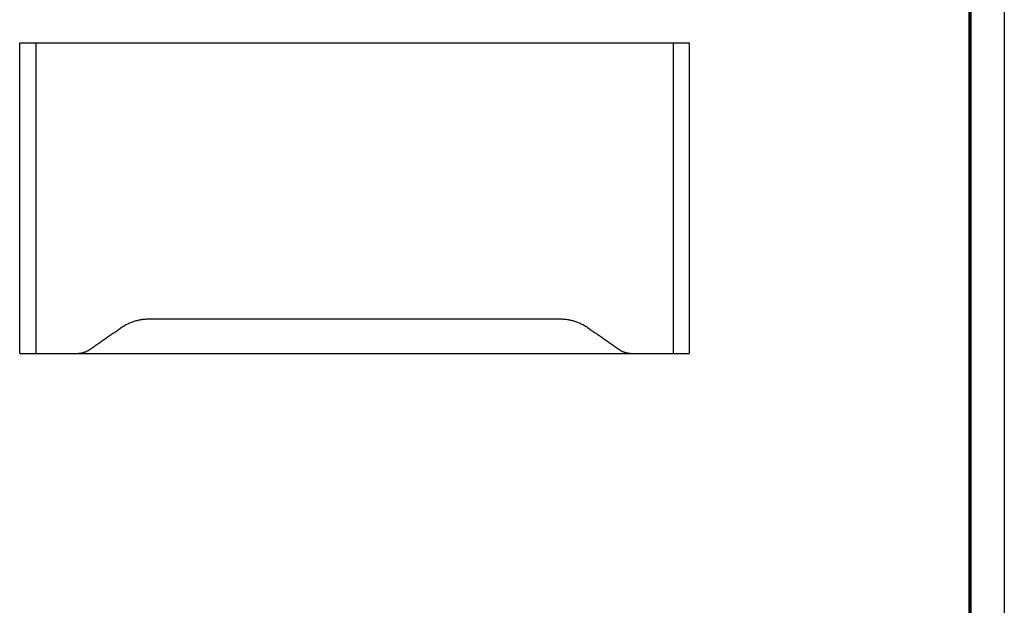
# Model space of a CAD drawing. Header units: millimetres. Extents: x 13630 to 14630, y -4769 to -3769.
# Tile 7 of 8: x 14202 to 14630, y -4515 to -4260. Entities that reach past the tile are written whole.
import ezdxf

# ---------------------------------------------------------------- set-up
doc = ezdxf.new("R2010")
doc.units = ezdxf.units.MM
doc.layers.add('ROXX NEO mini i_HalfGlareShield', color=7, linetype='Continuous', true_color=0x000000)

msp = doc.modelspace()

# ---------------------------------------------------------------- linework, layer by layer
at = {"layer": 'ROXX NEO mini i_HalfGlareShield'}
msp.add_line((14630.41, -3769.19), (14630.41, -4769.19), dxfattribs=at)
at = {"layer": 'ROXX NEO mini i_HalfGlareShield', "color": 250, "lineweight": 70, "true_color": 0x1a171b}
msp.add_line((14615.41, -3784.19), (14615.41, -4754.19), dxfattribs=at)
at = {"layer": 'ROXX NEO mini i_HalfGlareShield', "color": 18, "true_color": 0x000000}
for points in [[(14202.48, -4270.26), (14202.48, -4270.26), (14209.48, -4270.26)], [(14202.48, -4270.26), (14202.48, -4270.26), (14209.48, -4270.26)], [(14486.48, -4270.26), (14493.48, -4270.26), (14493.48, -4270.26)], [(14486.48, -4270.26), (14493.48, -4270.26), (14493.48, -4270.26)], [(14202.48, -4405.26), (14202.48, -4405.26), (14209.48, -4405.26)], [(14202.48, -4405.26), (14202.48, -4405.26), (14209.48, -4405.26)], [(14486.48, -4405.26), (14493.48, -4405.26), (14493.48, -4405.26)], [(14486.48, -4405.26), (14493.48, -4405.26), (14493.48, -4405.26)]]:
    msp.add_rational_spline(points, [1, 0.707106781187, 1], degree=2, dxfattribs=at)
for points in [[(14202.48, -4405.26), (14202.48, -4337.76), (14202.48, -4270.26)], [(14202.48, -4405.26), (14202.48, -4337.76), (14202.48, -4270.26)], [(14209.48, -4270.26), (14347.98, -4270.26), (14486.48, -4270.26)], [(14209.48, -4270.26), (14347.98, -4270.26), (14486.48, -4270.26)], [(14493.48, -4270.26), (14493.48, -4337.76), (14493.48, -4405.26)], [(14493.48, -4270.26), (14493.48, -4337.76), (14493.48, -4405.26)], [(14209.48, -4405.26), (14218.44, -4405.26), (14227.4, -4405.26)], [(14209.48, -4405.26), (14218.44, -4405.26), (14227.4, -4405.26)], [(14227.4, -4405.26), (14347.98, -4405.26), (14468.56, -4405.26)], [(14227.4, -4405.26), (14347.98, -4405.26), (14468.56, -4405.26)], [(14468.55, -4405.26), (14477.52, -4405.26), (14486.48, -4405.26)], [(14468.55, -4405.26), (14477.52, -4405.26), (14486.48, -4405.26)]]:
    msp.add_open_spline(points, degree=2, dxfattribs=at)
at = {"layer": 'ROXX NEO mini i_HalfGlareShield', "color": 18, "lineweight": -3, "true_color": 0x000000}
for points in [[(14209.48, -4270.26), (14209.48, -4337.76), (14209.48, -4405.26)], [(14486.48, -4270.26), (14486.48, -4337.76), (14486.48, -4405.26)], [(14258.91, -4390.26), (14347.98, -4390.26), (14437.04, -4390.26)], [(14233.14, -4403.45), (14239.72, -4398.85), (14246.3, -4394.24)], [(14449.66, -4394.24), (14456.24, -4398.85), (14462.82, -4403.45)]]:
    msp.add_open_spline(points, degree=2, dxfattribs=at)
for points in [[(14246.3, -4394.24), (14251.98, -4390.26), (14258.91, -4390.26)], [(14437.04, -4390.26), (14443.98, -4390.26), (14449.66, -4394.24)], [(14227.4, -4405.26), (14230.56, -4405.26), (14233.14, -4403.45)], [(14462.82, -4403.45), (14465.4, -4405.26), (14468.55, -4405.26)]]:
    msp.add_rational_spline(points, [1, 0.953716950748, 1], degree=2, dxfattribs=at)

doc.saveas('drawing.dxf')
